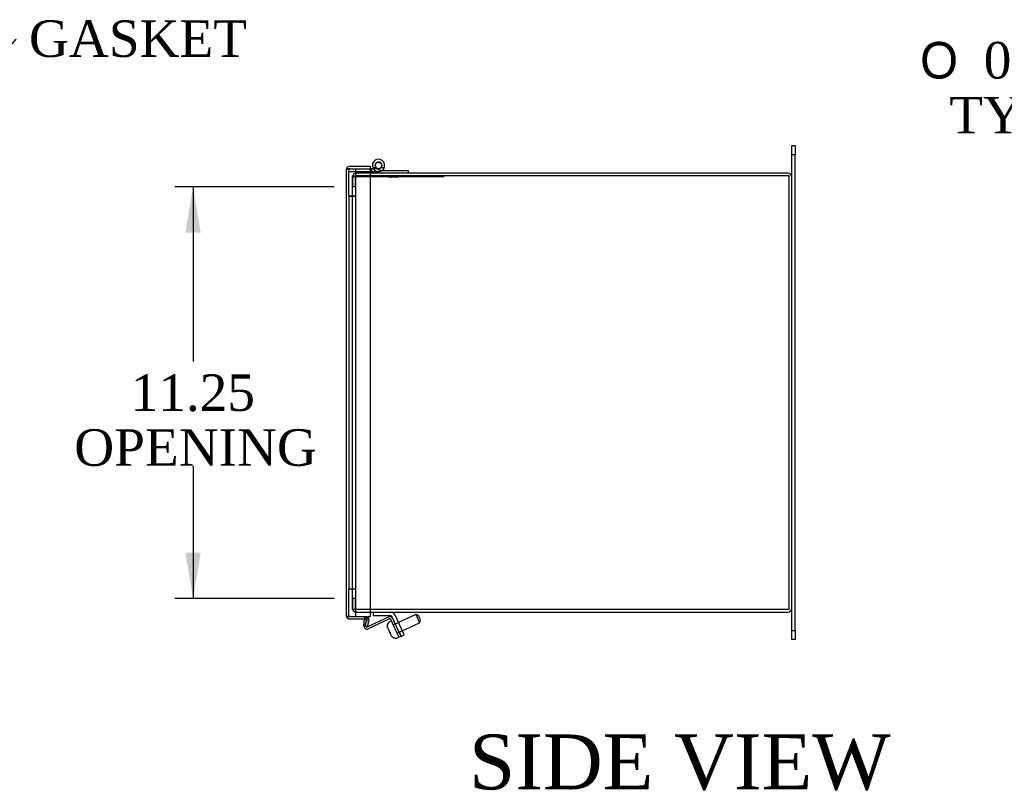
# Model space of a CAD drawing. Header units: inches. Extents: x 1 to 150, y -1 to 99.
# Tile 5 of 8: x 73 to 100, y 35 to 56. Entities that reach past the tile are written whole.
import ezdxf
from ezdxf import colors
from ezdxf.entities.mleader import LeaderData, LeaderLine
from ezdxf.enums import TextEntityAlignment as Align
from ezdxf.lldxf.tags import DXFTag
from ezdxf.math import Vec2, Vec3

# ---------------------------------------------------------------- set-up
doc = ezdxf.new("R2010")
doc.units = ezdxf.units.IN
doc.header["$MEASUREMENT"] = 0
for name, color, linetype in [('COM40176', 7, 'Continuous'), ('COM40615', 7, 'Continuous'), ('COM48966-7', 7, 'Continuous'), ('COM49008-2', 7, 'Continuous'), ('COM52631', 7, 'Continuous'), ('COM71406-5', 7, 'Continuous'), ('Default', 7, 'Continuous'), ('GSK11095', 7, 'Continuous'), ('HNG11000', 7, 'Continuous'), ('QLB20246', 7, 'Continuous'), ('SCS19419', 7, 'Continuous')]:
    doc.layers.add(name, color=color, linetype=linetype)
doc.styles.add('SEACAD_Solid_Edge_ANSI1_Symbols', font='txt')
doc.styles.add('SEACAD_Times_New_Roman', font='times.ttf')
tags = doc.linetypes.add('HIDDEN2', pattern=[0.1875, 0.125, -0.0625]).pattern_tags.tags
tags[6:7] = [DXFTag(74, 4), DXFTag(75, 0), DXFTag(340, '0'), DXFTag(46, 0.0), DXFTag(50, 0.0), DXFTag(44, 0.0), DXFTag(45, 0.0)]
tags[4:5] = [DXFTag(74, 4), DXFTag(75, 0), DXFTag(340, '0'), DXFTag(46, 0.0), DXFTag(50, 0.0), DXFTag(44, 0.0), DXFTag(45, 0.0)]
doc.dimstyles.new('HAMMOND_(STH_-_240x160)', dxfattribs={"dimtxt": 1, "dimasz": 1.25, "dimexe": 0.5, "dimexo": 0.5, "dimgap": 0.25, "dimtad": 0, "dimtih": 1, "dimtoh": 1, "dimzin": 0, "dimdsep": 46, "dimtxsty": 'SEACAD_Times_New_Roman', "dimblk1": '_SE_FILLED', "dimblk2": '_SE_FILLED', "dimsah": 1, "dimcen": 0.5, "dimadec": 0, "dimazin": 0, "dimtfac": 0.8, "dimtofl": 0, "dimtmove": 0, "dimatfit": 3, "dimfxl": 1, "dimtolj": 1, "dimtzin": 0, "dimarcsym": 0})

# ---------------------------------------------------------------- blocks, each defined once
blk = doc.blocks.new('_SE_FILLED')
at = {"color": 0}
blk.add_line((0, 0), (-1, 0), dxfattribs=at)
blk.add_solid([(0, 0), (-1, -0.1665), (-1, 0.1665), (0, 0)], dxfattribs=at)
blk = doc.blocks.new('SE2')
at = {"layer": 'COM40176', "color": 7, "linetype": 'Continuous'}
for p, q in [((82.423, 39.287), (82.439, 39.47)), ((82.492, 39.411), (82.494, 39.435)), ((83.101, 39.524), (82.527, 39.256)), ((83.126, 39.472), (82.545, 39.202)), ((83.312, 39.14), (83.164, 39.458)), ((83.364, 39.164), (83.216, 39.482)), ((83.392, 38.97), (83.312, 39.14)), ((83.364, 39.164), (83.444, 38.994)), ((83.444, 38.994), (83.392, 38.97))]:
    blk.add_line(p, q, dxfattribs=at)
at = {"layer": 'COM40176', "color": 7, "linetype": 'HIDDEN2'}
for p, q in [((82.439, 39.47), (82.443, 39.512)), ((82.5, 39.507), (82.443, 39.512)), ((82.48, 39.282), (82.492, 39.411)), ((82.494, 39.435), (82.5, 39.507)), ((82.527, 39.256), (82.521, 39.253))]:
    blk.add_line(p, q, dxfattribs=at)
at = {"layer": 'COM40176', "color": 7, "linetype": 'Continuous'}
for centre, radius, start, end in [((82.509, 39.28), 0.086, 175, 295), ((83.138, 39.446), 0.086, 25, 115), ((83.138, 39.446), 0.029, 25, 115), ((82.509, 39.28), 0.029, 222.2567, 289.7433)]:
    blk.add_arc(centre, radius, start, end, dxfattribs=at)
at = {"layer": 'COM40176', "color": 7, "linetype": 'HIDDEN2'}
for start, end in [(175, 222.2567), (289.7433, 295)]:
    blk.add_arc((82.509, 39.28), 0.029, start, end, dxfattribs=at)
at = {"layer": 'COM40615', "color": 7, "linetype": 'Continuous'}
for p, q in [((94.114, 52.157), (94.114, 52.407)), ((94.114, 52.407), (94.209, 52.407)), ((94.209, 52.407), (94.209, 52.157)), ((94.114, 51.549), (94.114, 52.157)), ((94.209, 52.157), (94.114, 52.157)), ((94.209, 39.157), (94.209, 52.157)), ((94.114, 39.157), (94.114, 39.765)), ((94.114, 38.907), (94.114, 39.157)), ((94.114, 39.157), (94.209, 39.157)), ((94.209, 39.157), (94.209, 38.907)), ((94.209, 38.907), (94.114, 38.907))]:
    blk.add_line(p, q, dxfattribs=at)
at = {"layer": 'COM48966-7', "color": 7, "linetype": 'HIDDEN2'}
for p, q in [((82.598, 51.657), (82.222, 51.657)), ((82.114, 51.549), (82.114, 51.282)), ((82.186, 51.549), (82.186, 51.282)), ((82.186, 51.282), (82.114, 51.282)), ((82.114, 40.032), (82.114, 39.765)), ((82.186, 40.032), (82.114, 40.032)), ((82.186, 40.032), (82.186, 39.765)), ((82.222, 39.657), (82.598, 39.657))]:
    blk.add_line(p, q, dxfattribs=at)
at = {"layer": 'COM48966-7', "color": 7, "linetype": 'Continuous'}
for p, q in [((94.006, 51.657), (82.598, 51.657)), ((94.114, 39.765), (94.114, 51.549)), ((82.598, 39.657), (94.006, 39.657))]:
    blk.add_line(p, q, dxfattribs=at)
at = {"layer": 'COM48966-7', "color": 7, "linetype": 'HIDDEN2'}
for centre, radius, start, end in [((82.222, 51.549), 0.108, 90, 180), ((82.222, 51.549), 0.036, 90, 180), ((94.006, 51.549), 0.036, 0, 90), ((82.222, 39.765), 0.108, 180, 270), ((82.222, 39.765), 0.036, 180, 270), ((94.006, 39.765), 0.036, 270, 0)]:
    blk.add_arc(centre, radius, start, end, dxfattribs=at)
at = {"layer": 'COM48966-7', "color": 7, "linetype": 'Continuous'}
for centre, start, end in [((94.006, 51.549), 0, 90), ((94.006, 39.765), 270, 0)]:
    blk.add_arc(centre, 0.108, start, end, dxfattribs=at)
at = {"layer": 'COM49008-2', "color": 7, "linetype": 'HIDDEN2'}
for p, q in [((82.117, 51.585), (82.222, 51.585)), ((82.117, 51.251), (82.117, 51.585)), ((82.598, 51.585), (82.222, 51.585)), ((82.114, 51.251), (82.117, 51.251)), ((82.114, 40.063), (82.114, 51.251)), ((82.117, 40.063), (82.114, 40.063)), ((82.117, 39.729), (82.117, 40.063)), ((82.222, 39.729), (82.117, 39.729)), ((82.598, 39.729), (82.222, 39.729))]:
    blk.add_line(p, q, dxfattribs=at)
at = {"layer": 'COM49008-2', "color": 7, "linetype": 'Continuous'}
for p, q in [((94.042, 51.585), (82.598, 51.585)), ((94.042, 39.729), (94.042, 51.585)), ((94.042, 39.729), (82.598, 39.729))]:
    blk.add_line(p, q, dxfattribs=at)
at = {"layer": 'COM52631', "color": 7, "linetype": 'Continuous'}
for p, q in [((82.676, 39.657), (82.676, 39.562)), ((82.676, 39.562), (83.148, 39.562)), ((83.45, 39.204), (83.278, 39.575)), ((83.364, 39.164), (83.191, 39.534)), ((83.444, 38.994), (83.364, 39.164)), ((83.444, 38.994), (83.53, 39.034)), ((83.53, 39.034), (83.45, 39.204))]:
    blk.add_line(p, q, dxfattribs=at)
for radius in [0.143, 0.048]:
    blk.add_arc((83.148, 39.514), radius, 25, 90, dxfattribs=at)
at = {"layer": 'COM71406-5', "color": 7, "linetype": 'Continuous'}
for p, q in [((81.942, 51.737), (81.942, 39.578)), ((82.05, 51.773), (81.948, 51.773)), ((81.948, 51.773), (82.05, 51.773)), ((82.05, 51.845), (82.598, 51.845)), ((82.05, 51.773), (82.598, 51.773)), ((82.05, 51.773), (82.598, 51.773)), ((82.598, 51.845), (82.598, 51.773)), ((82.598, 51.773), (82.598, 39.542)), ((82.05, 39.542), (81.948, 39.542)), ((81.948, 39.542), (82.05, 39.542)), ((82.05, 39.542), (82.598, 39.542)), ((82.05, 39.542), (82.517, 39.542)), ((82.517, 39.542), (82.517, 39.47)), ((82.05, 39.47), (82.517, 39.47)), ((82.456, 39.268), (82.495, 39.425)), ((82.491, 39.452), (82.553, 39.488)), ((82.495, 39.425), (82.491, 39.452)), ((82.495, 39.425), (82.565, 39.408)), ((82.526, 39.251), (82.565, 39.408)), ((82.526, 39.251), (82.456, 39.268))]:
    blk.add_line(p, q, dxfattribs=at)
for centre, radius, start, end in [((82.05, 51.737), 0.108, 160.5288, 180), ((82.05, 51.737), 0.108, 90, 160.5288), ((82.05, 39.578), 0.108, 180, 199.4712), ((82.05, 39.578), 0.108, 199.4712, 270), ((82.46, 39.434), 0.036, 30.3053, 90), ((82.46, 39.434), 0.108, 30.3053, 58.2904), ((82.46, 39.434), 0.108, 346, 30.3053)]:
    blk.add_arc(centre, radius, start, end, dxfattribs=at)
for centre, start_param, end_param in [((82.05, 51.737), 2.801756, 3.141593), ((82.05, 39.578), 3.141593, 3.48143)]:
    blk.add_ellipse(centre, major_axis=(0.108, 0), ratio=0.996907, start_param=start_param, end_param=end_param, dxfattribs=at)
at = {"layer": 'GSK11095', "color": 7, "linetype": 'HIDDEN2'}
for p, q in [((82.014, 51.023), (82.014, 51.773)), ((82.202, 51.773), (82.202, 51.023)), ((82.014, 51.023), (82.014, 51.023)), ((82.202, 51.023), (82.014, 51.023)), ((82.014, 51.023), (82.202, 51.023)), ((82.014, 51.023), (82.014, 51.023)), ((82.014, 51.023), (82.014, 40.292)), ((82.202, 51.023), (82.202, 51.023)), ((82.202, 51.023), (82.202, 51.023)), ((82.202, 51.023), (82.202, 40.292)), ((82.014, 40.292), (82.202, 40.292)), ((82.014, 39.542), (82.014, 40.292)), ((82.014, 40.292), (82.202, 40.292)), ((82.014, 40.292), (82.014, 40.292)), ((82.202, 40.292), (82.202, 39.542)), ((82.202, 40.292), (82.202, 40.292))]:
    blk.add_line(p, q, dxfattribs=at)
at = {"layer": 'GSK11095', "color": 7, "linetype": 'Continuous'}
for p, q in [((82.202, 51.773), (82.202, 51.773)), ((82.202, 39.542), (82.202, 39.542))]:
    blk.add_line(p, q, dxfattribs=at)
at = {"layer": 'HNG11000', "color": 7, "linetype": 'HIDDEN2'}
for p, q in [((82.014, 51.698), (82.598, 51.698)), ((82.678, 51.788), (82.742, 51.828)), ((82.795, 51.773), (82.687, 51.773)), ((82.774, 51.698), (82.827, 51.698))]:
    blk.add_line(p, q, dxfattribs=at)
at = {"layer": 'HNG11000', "color": 7, "linetype": 'Continuous'}
for p, q in [((82.598, 51.773), (82.639, 51.773)), ((82.598, 51.698), (82.639, 51.698)), ((82.687, 51.773), (82.639, 51.773)), ((82.639, 51.773), (82.639, 51.698)), ((82.639, 51.698), (82.774, 51.698)), ((82.827, 51.773), (82.795, 51.773)), ((82.97, 51.777), (82.907, 51.817)), ((82.93, 51.732), (83.64, 51.732)), ((83.64, 51.732), (83.64, 51.657))]:
    blk.add_line(p, q, dxfattribs=at)
blk.add_circle((82.827, 51.866), 0.09, dxfattribs=at)
for centre, radius, start, end in [((82.827, 51.866), 0.169, 327.8441, 226.1641), ((82.827, 51.866), 0.0938, 327.8441, 226.1242), ((82.93, 51.976), 0.319, 226.5197, 270), ((82.93, 51.976), 0.244, 226.6144, 270), ((82.827, 51.866), 0.0937, 270, 327.8441), ((82.827, 51.866), 0.169, 307.2527, 327.8441)]:
    blk.add_arc(centre, radius, start, end, dxfattribs=at)
at = {"layer": 'HNG11000', "color": 7, "linetype": 'HIDDEN2'}
blk.add_arc((82.827, 51.866), 0.169, 270, 307.2527, dxfattribs=at)
at = {"layer": 'QLB20246', "color": 7, "linetype": 'HIDDEN2'}
for p, q in [((82.117, 51.585), (82.114, 51.585)), ((82.114, 51.555), (82.114, 51.585)), ((82.489, 51.555), (82.114, 51.555)), ((84.239, 51.555), (82.489, 51.555)), ((83.095, 51.555), (83.095, 51.544)), ((83.098, 51.555), (83.098, 51.544)), ((83.155, 51.545), (83.098, 51.545)), ((83.099, 51.545), (83.099, 51.555)), ((83.099, 51.545), (83.099, 51.544)), ((83.155, 51.545), (83.155, 51.555)), ((83.157, 51.545), (83.157, 51.555)), ((83.162, 51.545), (83.179, 51.545)), ((83.179, 51.555), (83.179, 51.544)), ((83.331, 51.545), (83.179, 51.545)), ((83.327, 51.545), (83.345, 51.545)), ((83.331, 51.544), (83.331, 51.555)), ((83.345, 51.545), (83.345, 51.555)), ((84.614, 51.555), (84.239, 51.555)), ((84.614, 51.555), (84.614, 51.585))]:
    blk.add_line(p, q, dxfattribs=at)
at = {"layer": 'SCS19419', "color": 7, "linetype": 'Continuous'}
for p, q in [((83.842, 39.591), (83.372, 39.372)), ((83.842, 39.591), (83.946, 39.368)), ((83.922, 39.562), (83.842, 39.591)), ((83.975, 39.448), (83.922, 39.562)), ((83.099, 39.362), (83.098, 39.364)), ((83.162, 39.403), (83.135, 39.39)), ((83.476, 39.149), (83.946, 39.368)), ((83.946, 39.368), (83.975, 39.448)), ((83.079, 39.227), (83.079, 39.226)), ((83.113, 39.154), (83.079, 39.226)), ((83.113, 39.154), (83.113, 39.154)), ((83.176, 39.019), (83.142, 39.091)), ((83.142, 39.091), (83.143, 39.091)), ((83.176, 39.019), (83.176, 39.018)), ((83.293, 38.944), (83.293, 38.946)), ((83.338, 38.955), (83.365, 38.968))]:
    blk.add_line(p, q, dxfattribs=at)
at = {"layer": 'SCS19419', "color": 7, "linetype": 'HIDDEN2'}
for p, q in [((83.372, 39.372), (83.234, 39.308)), ((83.338, 39.085), (83.476, 39.149))]:
    blk.add_line(p, q, dxfattribs=at)
at = {"layer": 'SCS19419', "color": 7, "linetype": 'Continuous'}
for centre, radius, start, end in [((83.186, 39.282), 0.12, 115, 137.0243), ((83.173, 39.38), 0.025, 25, 115), ((83.287, 39.064), 0.12, 272.9757, 295), ((83.354, 38.991), 0.025, 295, 25)]:
    blk.add_arc(centre, radius, start, end, dxfattribs=at)
for points, knots in [([(83.079, 39.226), (83.075, 39.236), (83.071, 39.247), (83.067, 39.268), (83.067, 39.28), (83.068, 39.296), (83.069, 39.302), (83.072, 39.313), (83.074, 39.318), (83.08, 39.334), (83.085, 39.344), (83.092, 39.352)], [0, 0, 0, 0, 0.25, 0.25, 0.5, 0.5, 0.625, 0.625, 0.75, 0.75, 1, 1, 1, 1]), ([(83.067, 39.273), (83.068, 39.268), (83.068, 39.263), (83.071, 39.247), (83.074, 39.237), (83.079, 39.227)], [0.6409355, 0.6409355, 0.6409355, 0.6409355, 0.75, 0.75, 1, 1, 1, 1]), ([(83.092, 39.353), (83.088, 39.348), (83.085, 39.344), (83.08, 39.334), (83.077, 39.329), (83.075, 39.323), (83.075, 39.323), (83.075, 39.322)], [0, 0, 0, 0, 0.125, 0.125, 0.25, 0.25, 0.2625879, 0.2625879, 0.2625879, 0.2625879]), ([(83.099, 39.362), (83.099, 39.362), (83.098, 39.361), (83.095, 39.357), (83.094, 39.355), (83.092, 39.352)], [0, 0, 0, 0, 0.5, 0.5, 1, 1, 1, 1]), ([(83.143, 39.091), (83.14, 39.096), (83.138, 39.101), (83.134, 39.109), (83.133, 39.112), (83.13, 39.117), (83.129, 39.12), (83.123, 39.133), (83.118, 39.144), (83.113, 39.154)], [0, 0, 0, 0, 0.25, 0.25, 0.375, 0.375, 0.5, 0.5, 1, 1, 1, 1]), ([(83.113, 39.154), (83.115, 39.149), (83.118, 39.143), (83.122, 39.135), (83.123, 39.133), (83.125, 39.127), (83.127, 39.125), (83.133, 39.111), (83.138, 39.101), (83.143, 39.091)], [0, 0, 0, 0, 0.25, 0.25, 0.375, 0.375, 0.5, 0.5, 1, 1, 1, 1]), ([(83.281, 38.947), (83.276, 38.947), (83.27, 38.948), (83.259, 38.95), (83.254, 38.951), (83.238, 38.957), (83.228, 38.962), (83.214, 38.971), (83.21, 38.975), (83.201, 38.982), (83.197, 38.986), (83.187, 38.999), (83.181, 39.008), (83.176, 39.019)], [0, 0, 0, 0, 0.125, 0.125, 0.25, 0.25, 0.5, 0.5, 0.625, 0.625, 0.75, 0.75, 1, 1, 1, 1]), ([(83.281, 38.947), (83.284, 38.947), (83.287, 38.947), (83.291, 38.946), (83.293, 38.946), (83.293, 38.946)], [0, 0, 0, 0, 0.5, 0.5, 1, 1, 1, 1])]:
    blk.add_open_spline(points, degree=3, knots=knots, dxfattribs=at)
blk = doc.blocks.new('DMBLK425')
at = {"layer": 'Default', "linetype": 'Continuous', "transparency": 16777216}
for points in [[(77.552, 50.032), (77.969, 50.032), (77.761, 51.282)], [(77.552, 41.282), (77.761, 40.032), (77.969, 41.282)]]:
    blk.add_hatch(color=7, dxfattribs=at).paths.add_polyline_path(points)
at = {"layer": 'Default', "color": 7, "linetype": 'Continuous', "transparency": 16777216}
for p, q in [((81.614, 51.282), (77.261, 51.282)), ((77.761, 51.282), (77.761, 46.507)), ((77.761, 43.657), (77.761, 40.032)), ((81.614, 40.032), (77.261, 40.032))]:
    blk.add_line(p, q, dxfattribs=at)
at = {"layer": 'Default', "color": 7, "linetype": 'Continuous', "transparency": 16777216, "style": 'SEACAD_Times_New_Roman'}
for s, p in [('11.25', (76.054, 46.157)), ('OPENING', (74.514, 44.657))]:
    blk.add_text(s, height=1, dxfattribs=at).set_placement(p, align=Align.TOP_LEFT)
blk = doc.blocks.new('DMBLK428')
at = {"layer": 'Default', "linetype": 'Continuous', "transparency": 16777216}
blk.add_hatch(color=7, dxfattribs=at).paths.add_polyline_path([(104.562, 52.824), (105.609, 52.109), (104.851, 53.125)])
at = {"layer": 'Default', "color": 7, "linetype": 'Continuous', "transparency": 16777216}
for p, q in [((102.864, 54.741), (102.364, 54.741)), ((105.609, 52.109), (102.864, 54.741))]:
    blk.add_line(p, q, dxfattribs=at)
for s, style, p in [('O', 'SEACAD_Solid_Edge_ANSI1_Symbols', (97.62, 55.241)), ('0.31', 'SEACAD_Times_New_Roman', (99.36, 55.241)), ('TYP', 'SEACAD_Times_New_Roman', (98.419, 53.741))]:
    blk.add_text(s, height=1, dxfattribs=dict(at, style=style)).set_placement(p, align=Align.TOP_LEFT)

msp = doc.modelspace()

# ---------------------------------------------------------------- block references
at = {"layer": 'Default'}
msp.add_blockref('SE2', (0, 0), dxfattribs=at)

# ---------------------------------------------------------------- texts
at = {"layer": 'Default', "color": 7, "linetype": 'Continuous', "style": 'SEACAD_Times_New_Roman'}
msp.add_text('SIDE VIEW', height=1.5, dxfattribs=at).set_placement((85.3, 36.314), align=Align.TOP_LEFT)

# ---------------------------------------------------------------- dimensions: what is measured, and where the dimension line sits
at = {"layer": 'Default', "color": 7, "linetype": 'Continuous'}
dim = msp.add_diameter_dim_2p(p1=(105.834, 51.893), p2=(105.609, 52.109), text='\\A1;<>\\PTYP', dimstyle='HAMMOND_(STH_-_240x160)', dxfattribs=at)
dim.commit()
dim.dimension.update_dxf_attribs({"geometry": 'DMBLK428', "text_midpoint": (102.364, 54.741), "dimtype": 163})
dim = msp.add_linear_dim(base=(77.761, 40.032), p1=(82.186, 51.282), p2=(82.114, 40.032), angle=90, text='\\A1;<>\\POPENING', dimstyle='HAMMOND_(STH_-_240x160)', dxfattribs=at)
dim.commit()
dim.dimension.update_dxf_attribs({"geometry": 'DMBLK425', "text_midpoint": (77.761, 45.657), "dimtype": 160})

# ---------------------------------------------------------------- leaders
ml = msp.add_multileader_mtext('Standard', dxfattribs=at)
ml.set_content('{\\pxsm0.9;\\fTimes New Roman|b0||i0||c0|p34;\\W1.;GASKET\\P}', color=7)
ml.set_leader_properties()
ml.set_arrow_properties(name='_SE_FILLED')
ml.build(insert=Vec2(0, 0))
ml.multileader.update_dxf_attribs({"dogleg_length": 0, "arrow_head_size": 1.25})
ctx = ml.context
ctx.base_point, ctx.char_height, ctx.arrow_head_size, ctx.landing_gap_size = Vec3(73.188, 54.911), 1, 1.25, 0.35
notes = []
notes.append((ctx, [(0, (1, 1, 0), (72.928, 55.321), (1, 0), 0, [(0, [(69.279, 51.023)], 0, [])])]))
ctx.mtext.insert = Vec3(73.278, 55.832)
for ctx, leaders in notes:
    for number, flags, end, landing, length, lines in leaders:
        leader = LeaderData()
        leader.index, (leader.has_last_leader_line, leader.has_dogleg_vector, leader.attachment_direction) = number, flags
        leader.last_leader_point, leader.dogleg_vector, leader.dogleg_length = Vec3(end), Vec3(landing), length
        for number, points, colour, breaks in lines:
            line = LeaderLine()
            line.index, line.vertices, line.color, line.breaks = number, Vec3.list(points), colors.encode_raw_color(colour), breaks
            leader.lines.append(line)
        ctx.leaders.append(leader)

doc.saveas('drawing.dxf')
